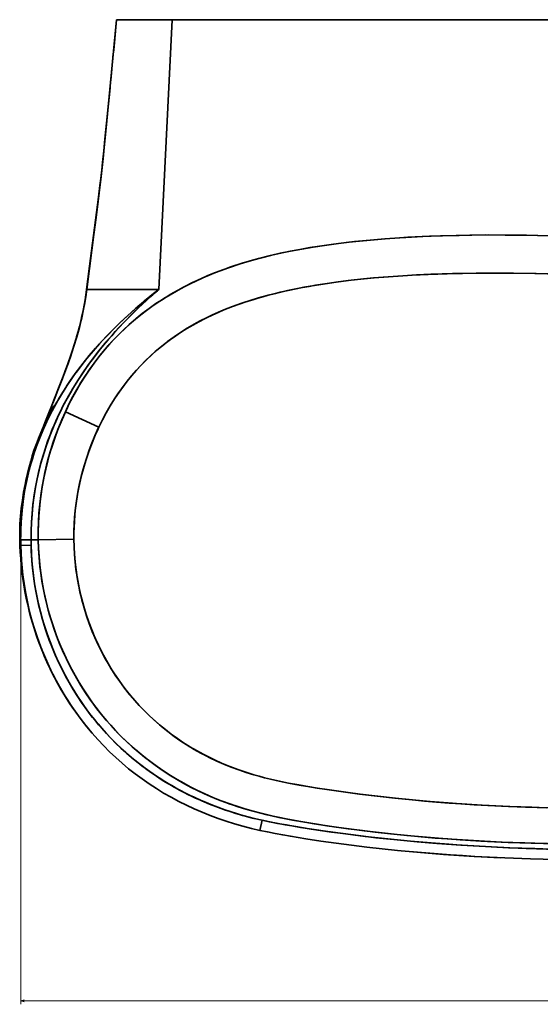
# Model space of a CAD drawing. Extents: x 193 to 1943, y -4 to 1607.
# Tile 1 of 6: x 193 to 493, y 89 to 657. Entities that reach past the tile are written whole.
import ezdxf

# ---------------------------------------------------------------- set-up
doc = ezdxf.new("R2010")
doc.units = 0

msp = doc.modelspace()

# ---------------------------------------------------------------- linework, layer by layer
at = {"color": 7, "lineweight": 35}
for p, q in [((280.85, 657.4), (248.85, 657.4)), ((248.85, 657.4), (280.85, 657.4)), ((280.85, 657.4), (273.24, 501.82)), ((280.85, 657.4), (273.24, 501.82)), ((543.91, 657.4), (280.85, 657.4)), ((280.85, 657.4), (543.91, 657.4)), ((263.13, 501.82), (231.61, 501.82)), ((231.61, 501.82), (263.13, 501.82)), ((238.56, 422.37), (219.28, 431.26)), ((238.56, 422.37), (219.28, 431.26)), ((224.18, 357.77), (203.6, 357.4)), ((224.18, 357.77), (203.6, 357.4))]:
    msp.add_line(p, q, dxfattribs=at)
at = {"color": 7, "lineweight": 35, "ltscale": 0.002477}
for p, q in [((231.51, 501.82), (231.61, 501.82)), ((231.61, 501.82), (231.51, 501.82))]:
    msp.add_line(p, q, dxfattribs=at)
at = {"color": 7, "lineweight": 35, "ltscale": 0.25289}
for p, q in [((273.24, 501.82), (263.13, 501.82)), ((263.13, 501.82), (273.24, 501.82))]:
    msp.add_line(p, q, dxfattribs=at)
at = {"color": 7, "lineweight": 35, "ltscale": 0.013311}
for p, q in [((192.93, 357.4), (193.46, 357.4)), ((193.46, 357.4), (192.93, 357.4))]:
    msp.add_line(p, q, dxfattribs=at)
at = {"color": 7, "lineweight": 35, "ltscale": 0.149647}
for p, q in [((199.44, 357.4), (193.46, 357.4)), ((193.46, 357.4), (199.44, 357.4))]:
    msp.add_line(p, q, dxfattribs=at)
at = {"color": 7, "lineweight": 35, "ltscale": 0.14967}
msp.add_line((199.49, 354.24), (193.5, 354.1), dxfattribs=at)
at = {"color": 7, "lineweight": 35, "ltscale": 0.149669}
msp.add_line((199.49, 354.24), (193.5, 354.1), dxfattribs=at)
at = {"color": 7, "lineweight": 35, "ltscale": 0.103814}
for p, q in [((203.6, 357.4), (199.44, 357.4)), ((199.44, 357.4), (203.6, 357.4))]:
    msp.add_line(p, q, dxfattribs=at)
at = {"color": 7, "lineweight": 13}
for p, q in [((193.5, 352.1), (193.5, 89.46)), ((193.5, 91.46), (894.32, 91.46))]:
    msp.add_line(p, q, dxfattribs=at)
at = {"color": 7, "lineweight": 35, "ltscale": 0.149613}
msp.add_line((332.73, 195.65), (331.44, 189.8), dxfattribs=at)
at = {"color": 7, "lineweight": 35, "ltscale": 0.150269}
msp.add_line((331.44, 189.78), (332.73, 195.65), dxfattribs=at)
at = {"color": 7, "lineweight": 35, "ltscale": 0.000148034}
msp.add_line((331.44, 189.81), (331.44, 189.81), dxfattribs=at)
at = {"color": 7, "lineweight": 35, "ltscale": 0.000664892}
msp.add_line((331.44, 189.81), (331.44, 189.78), dxfattribs=at)
at = {"color": 7, "lineweight": 35}
for points in [[(248.85, 657.4), (242.76, 595.09), (241.99, 587.3), (240.9, 576.3), (240.32, 570.81), (239.39, 562.59), (238.64, 556.42), (237.86, 550.26), (236.05, 536.48), (231.61, 501.82)], [(248.85, 657.4), (244.72, 614.96), (241.85, 585.79), (241.01, 577.39), (239.88, 566.9), (238.77, 557.48), (238.18, 552.77), (236.96, 543.36), (234.19, 522.16), (231.91, 504.19), (231.61, 501.82)], [(245.02, 618.02), (242.08, 588.45), (241.42, 581.78), (240.74, 575.11), (240.01, 568.44), (239.23, 561.77), (238.41, 555.09), (236.68, 541.8), (233.21, 515.16), (231.51, 501.82)], [(219.28, 431.26), (221.33, 435.56), (223.52, 439.79), (225.82, 443.96), (228.25, 448.06), (230.8, 452.08), (233.48, 456.02), (236.27, 459.87), (239.17, 463.62), (242.2, 467.29), (244.94, 470.42), (247.78, 473.47), (250.69, 476.44), (253.7, 479.33), (256.78, 482.14), (260.17, 485.04), (263.65, 487.85), (267.54, 490.79), (271.52, 493.6), (275.59, 496.28), (279.73, 498.83), (283.94, 501.25), (288.25, 503.56), (292.61, 505.75), (297.04, 507.82), (301.52, 509.77), (305.8, 511.51), (310.12, 513.15), (314.48, 514.7), (318.86, 516.15), (321.8, 517.07), (324.75, 517.95), (330.66, 519.61), (336.6, 521.12), (342.68, 522.52), (349, 523.85), (354.6, 524.92), (360.21, 525.9), (365.84, 526.79), (369.86, 527.38), (373.9, 527.93), (378.36, 528.51), (382.83, 529.03), (391.09, 529.9), (395.34, 530.3), (403.72, 531), (412.13, 531.59), (416.92, 531.88), (425.18, 532.3), (435.66, 532.72), (446.51, 533.01), (453.82, 533.14), (463.43, 533.21), (473.06, 533.2), (485.24, 533.06), (498.36, 532.77)], [(504.18, 532.61), (491.73, 532.93), (484.54, 533.07), (473.44, 533.2), (461.81, 533.21), (452.62, 533.12), (444.77, 532.97), (436.9, 532.76), (429.43, 532.49), (425.47, 532.32), (415.6, 531.8), (412.24, 531.6), (403.65, 531), (395.08, 530.28), (386.04, 529.39), (381.48, 528.88), (376.92, 528.33), (372.8, 527.79), (368.69, 527.21), (362.16, 526.22), (355.66, 525.11), (349.18, 523.89), (343.22, 522.64), (337.52, 521.34), (332.35, 520.05), (327.2, 518.66), (322.08, 517.16), (316.98, 515.54), (314.12, 514.57), (311.28, 513.57), (308.53, 512.56), (305.8, 511.51), (302.13, 510.02), (298.49, 508.46), (294.88, 506.82), (290.9, 504.91), (286.97, 502.89), (283.28, 500.89), (279.64, 498.78), (276.06, 496.58), (272.53, 494.28), (269.22, 492), (265.97, 489.62), (262.77, 487.16), (259.65, 484.61), (256.15, 481.58), (252.75, 478.44), (249.45, 475.2), (246.7, 472.34), (244.03, 469.4), (241.44, 466.39), (238.57, 462.87), (235.81, 459.25), (233.15, 455.55), (230.61, 451.78), (228.17, 447.92), (225.84, 444), (223.63, 440.01), (221.53, 435.96), (220.39, 433.62), (219.28, 431.26)], [(503.72, 510.7), (490.81, 511.01), (477.85, 511.2), (467.55, 511.25), (456.3, 511.19), (445.13, 511), (434.16, 510.68), (428.49, 510.45), (419.25, 510), (413.9, 509.69), (405.49, 509.1), (397.12, 508.41), (391.29, 507.86), (384.1, 507.08), (376.92, 506.2), (370.25, 505.27), (363.63, 504.23), (359.87, 503.59), (356.13, 502.9), (352.46, 502.19), (348.8, 501.43), (343.25, 500.19), (340.54, 499.54), (335.62, 498.27), (330.73, 496.91), (325.88, 495.43), (321.07, 493.85), (318.41, 492.92), (315.77, 491.94), (313.25, 490.97), (310.74, 489.96), (307.37, 488.53), (304.03, 487.03), (300.74, 485.46), (297.12, 483.62), (293.56, 481.69), (289.6, 479.39), (285.72, 476.96), (281.94, 474.4), (280.07, 473.07), (278.23, 471.71), (276.42, 470.32), (274.64, 468.89), (271.81, 466.53), (269.06, 464.08), (266.03, 461.22), (263.1, 458.27), (260.27, 455.22), (257.54, 452.08), (254.9, 448.85), (252.36, 445.52), (249.93, 442.12), (247.6, 438.63), (245.14, 434.69), (242.81, 430.66), (240.62, 426.55), (238.56, 422.37)], [(497.71, 510.85), (490.05, 511.02), (477.04, 511.21), (472.1, 511.24), (459.61, 511.22), (448.42, 511.07), (442.53, 510.94), (436.62, 510.76), (430.04, 510.52), (421.83, 510.14), (414.03, 509.69), (405.74, 509.12), (397.48, 508.44), (389.64, 507.69), (382.5, 506.89), (375.38, 505.99), (367.95, 504.92), (360.57, 503.71), (356.9, 503.05), (353.24, 502.34), (347.5, 501.15), (341.99, 499.89), (336.22, 498.43), (333.13, 497.59), (330.24, 496.77), (327.37, 495.9), (323.44, 494.65), (319.54, 493.32), (315.68, 491.91), (311.65, 490.33), (307.66, 488.66), (303.72, 486.89), (299.84, 485.02), (296.25, 483.16), (292.72, 481.22), (289.42, 479.28), (286.18, 477.26), (283, 475.14), (279.88, 472.93), (276.83, 470.64), (273.94, 468.32), (271.13, 465.93), (268.39, 463.47), (265.53, 460.74), (262.76, 457.91), (260.08, 455.01), (257.48, 452.01), (254.97, 448.94), (252.56, 445.79), (250.23, 442.56), (248.92, 440.63), (247.64, 438.69), (245.17, 434.73), (242.83, 430.69), (240.63, 426.56), (238.56, 422.37)], [(231.61, 501.82), (230.99, 497.46), (230.26, 493.11), (229.41, 488.77), (228.45, 484.44), (227.75, 481.58), (227.01, 478.72), (226.22, 475.85), (225.38, 472.98), (223.61, 467.3), (222.25, 463.23), (220.82, 459.17), (219.22, 454.79), (217.57, 450.42), (215.33, 444.68), (213.06, 438.96), (210.78, 433.24), (207.4, 424.66), (205.61, 419.96), (203.88, 415.25)], [(203.88, 415.25), (205.95, 420.86), (207.37, 424.6), (210.3, 432.05), (213.18, 439.27), (216.04, 446.5), (218.01, 451.58), (219.92, 456.68), (222.13, 462.89), (223.18, 466), (224.2, 469.13), (225.83, 474.52), (226.6, 477.22), (227.33, 479.93), (228.02, 482.65), (228.66, 485.37), (229.55, 489.47), (230.34, 493.58), (231.03, 497.7), (231.61, 501.82)], [(203.91, 415.35), (205.66, 420.11), (207.47, 424.86), (209.33, 429.62), (213.11, 439.15), (215, 443.92), (216.86, 448.7), (218.68, 453.48), (220.86, 459.45), (222.92, 465.44), (223.9, 468.44), (224.84, 471.45), (225.73, 474.46), (226.58, 477.48), (227.38, 480.51), (228.13, 483.54), (228.83, 486.58), (229.48, 489.63), (230.07, 492.67), (230.61, 495.72), (231.09, 498.77), (231.51, 501.82)], [(270.17, 499.42), (267.62, 497.37), (264.29, 494.64), (261.04, 491.88), (257.16, 488.48), (253.38, 485.03), (249.7, 481.54), (246.2, 478.07), (242.79, 474.57), (238.95, 470.42), (235.24, 466.21), (231.67, 461.95), (228.26, 457.62), (224.99, 453.25), (221.87, 448.81), (220.37, 446.57), (218.91, 444.32), (217.02, 441.3), (215.2, 438.26), (213.45, 435.19), (211.45, 431.47), (209.55, 427.73), (207.75, 423.95), (206.06, 420.14), (204.47, 416.3), (202.94, 412.29), (201.52, 408.24), (200.21, 404.17), (199.02, 400.07), (197.95, 395.93), (196.99, 391.77), (196.15, 387.59), (195.71, 385.14), (195.31, 382.68), (194.63, 377.73), (194.1, 372.75), (193.73, 367.75), (193.52, 362.71), (193.47, 360.06), (193.46, 357.4)], [(270.17, 499.42), (264.95, 495.19), (262.36, 493.01), (259.79, 490.8), (257.35, 488.64), (254.94, 486.46), (251.09, 482.87), (247.34, 479.21), (243.69, 475.5), (240.14, 471.73), (236.7, 467.89), (233.06, 463.63), (229.56, 459.3), (226.2, 454.9), (224.57, 452.67), (222.98, 450.42), (220.52, 446.8), (218.15, 443.13), (215.88, 439.41), (213.71, 435.66), (211.65, 431.86), (210.47, 429.57), (209.32, 427.26), (207.85, 424.17), (206.45, 421.05), (205.12, 417.9), (203.61, 414.1), (202.21, 410.26), (200.91, 406.4), (199.71, 402.5), (198.62, 398.58), (197.55, 394.25), (196.6, 389.9), (195.77, 385.51), (195.08, 381.1), (194.5, 376.67), (194.06, 372.21), (193.73, 367.73), (193.53, 363.23), (193.47, 360.32), (193.46, 357.4)], [(266.08, 495.51), (261.37, 491.12), (256.79, 486.65), (252.36, 482.1), (250.19, 479.8), (248.06, 477.47), (245.98, 475.13), (243.92, 472.77), (241.25, 469.59), (238.65, 466.37), (236.12, 463.12), (232.86, 458.73), (229.73, 454.28), (226.75, 449.77), (223.9, 445.2), (221.2, 440.58), (218.65, 435.89), (217.43, 433.53), (216.25, 431.15), (214.73, 427.96), (213.29, 424.75), (211.91, 421.52), (210.04, 416.81), (208.33, 412.05), (206.76, 407.25), (205.34, 402.42), (204.08, 397.54), (202.97, 392.63), (202.01, 387.68), (201.2, 382.7), (200.54, 377.69), (200.04, 372.65), (199.69, 367.59), (199.49, 362.5), (199.44, 357.4)], [(199.44, 357.4), (199.49, 362.37), (199.68, 367.31), (200.01, 372.22), (200.48, 377.09), (201.09, 381.93), (201.84, 386.74), (202.74, 391.51), (203.77, 396.25), (204.95, 400.95), (206.18, 405.33), (207.53, 409.69), (209.01, 414.01), (210.62, 418.3), (212.34, 422.56), (214.2, 426.79), (216.17, 431), (218.27, 435.17), (219.53, 437.53), (220.82, 439.89), (222.16, 442.25), (223.54, 444.6), (226.42, 449.25), (229.46, 453.87), (232.66, 458.45), (236.02, 462.99), (239.54, 467.49), (242.86, 471.51), (246.3, 475.5), (249.87, 479.45), (253.58, 483.38), (257.85, 487.7), (262.28, 491.99), (266.08, 495.51)], [(192.93, 357.4), (192.9, 359.65), (192.91, 361.91), (192.97, 364.22), (193.06, 366.53), (193.37, 371.1), (193.82, 375.66), (194.43, 380.23), (195.18, 384.79), (196.07, 389.36), (196.53, 391.51), (197.5, 395.69), (198.39, 399.32), (199.29, 402.75), (200.18, 405.82), (201.15, 408.88), (202.54, 412.77), (204.17, 416.88), (206.12, 421.36), (208.46, 426.36), (211.25, 432.02), (212.53, 434.55), (212.56, 434.6), (212.54, 434.56), (211.14, 431.75), (209.54, 428.39), (208.23, 425.46), (207.14, 422.89), (205.78, 419.52), (204.54, 416.48)], [(203.6, 357.4), (203.58, 362.53), (203.73, 367.67), (204.04, 372.8), (204.5, 377.92), (205.12, 383.03), (205.9, 388.11), (206.84, 393.17), (207.93, 398.2), (209.08, 402.85), (210.36, 407.47), (211.77, 412.05), (213.3, 416.58), (214.97, 421.08), (216.75, 425.52), (218.66, 429.92), (219.28, 431.26)], [(219.28, 431.26), (217.21, 426.59), (215.45, 422.33), (213.82, 418.01), (212.3, 413.66), (210.9, 409.27), (209.61, 404.84), (208.45, 400.38), (207.48, 396.23), (206.62, 392.07), (205.86, 387.88), (205.22, 383.7), (204.68, 379.51), (204.24, 375.31), (203.92, 371.1), (203.68, 366.53), (203.58, 361.96), (203.6, 357.4)], [(238.56, 422.37), (238.06, 421.32), (236.08, 416.87), (234.25, 412.36), (232.56, 407.8), (231.02, 403.18), (229.64, 398.52), (228.4, 393.82), (227.5, 389.96), (226.71, 386.07), (226.03, 382.16), (225.45, 378.24), (224.98, 374.31), (224.62, 370.39), (224.36, 366.46), (224.21, 362.53), (224.18, 357.77)], [(238.56, 422.37), (238.1, 421.39), (236.28, 417.32), (234.58, 413.19), (233, 409.03), (231.55, 404.81), (230.22, 400.56), (229.02, 396.27), (227.95, 391.95), (227.01, 387.59), (226.29, 383.7), (225.67, 379.79), (225.15, 375.86), (224.75, 371.94), (224.45, 368.01), (224.28, 364.6), (224.19, 361.18), (224.18, 357.77)], [(203.9, 415.17), (203.88, 415.18), (203.87, 415.21), (203.88, 415.25)], [(193.24, 366.23), (193.4, 369.4), (193.64, 372.56), (193.96, 375.71), (194.25, 378.08), (194.58, 380.43), (194.96, 382.79), (195.37, 385.14), (196.33, 389.82), (197.43, 394.48), (198.66, 399.12)], [(198.66, 399.1), (197.42, 394.47), (196.32, 389.81), (195.37, 385.13), (194.96, 382.78), (194.58, 380.43), (194.25, 378.07), (193.95, 375.71), (193.64, 372.56), (193.4, 369.4), (193.24, 366.23)], [(193.03, 353.97), (193.03, 353.97), (193.03, 353.98), (193.04, 353.99), (193.08, 354.01), (193.5, 354.1)], [(193.03, 353.97), (193.03, 353.97), (193.03, 353.98), (193.04, 353.99), (193.08, 354.01), (193.5, 354.1)], [(223.96, 259.82), (221.91, 262.84), (219.94, 265.9), (217.82, 269.35), (215.79, 272.83), (213.86, 276.33), (212.02, 279.86), (210.28, 283.4), (208.63, 286.96), (207.07, 290.54), (205.59, 294.12), (204.19, 297.77), (202.87, 301.43), (201.64, 305.12), (200.49, 308.83), (199.42, 312.55), (198.43, 316.29), (197.53, 320.02), (196.71, 323.76), (195.96, 327.55), (195.3, 331.34), (194.72, 335.11), (194.22, 338.89), (193.81, 342.66), (193.47, 346.43), (193.21, 350.2), (193.03, 353.97)], [(232.98, 247.93), (230.32, 251.22), (227.74, 254.57), (225.24, 257.98), (223.22, 260.89), (221.26, 263.83), (219.36, 266.82), (217.16, 270.46), (215.06, 274.15), (213.04, 277.89), (211.13, 281.68), (209.08, 286.02), (207.16, 290.4), (205.36, 294.83), (203.68, 299.31), (202.63, 302.35), (201.63, 305.4), (200.38, 309.52), (199.23, 313.68), (198.19, 317.85), (197.13, 322.6), (196.2, 327.37), (195.41, 332.15), (194.76, 336.95), (194.28, 341.23), (193.92, 345.51), (193.66, 349.8), (193.5, 354.1)], [(193.5, 354.1), (193.59, 351.27), (193.73, 348.45), (193.94, 345.24), (194.21, 342.04), (194.54, 338.83), (194.93, 335.61), (195.54, 331.35), (196.25, 327.09), (197.08, 322.84), (198.01, 318.61), (199.04, 314.4), (200.17, 310.24), (201.41, 306.1), (202.75, 301.99), (204.18, 297.94), (205.71, 293.94), (207.34, 289.97), (209.07, 286.03), (210.88, 282.19), (212.79, 278.38), (214.8, 274.62), (216.9, 270.9), (218.72, 267.86), (220.6, 264.85), (222.55, 261.89), (223.97, 259.8)], [(332.73, 195.65), (328.27, 196.68), (324.47, 197.64), (321.52, 198.44), (318.58, 199.29), (314.31, 200.62), (311.7, 201.49), (309.11, 202.4), (306, 203.55), (302.39, 204.96), (298.02, 206.8), (293.49, 208.85), (290.37, 210.36), (285.73, 212.74), (282, 214.78), (279.6, 216.16), (276.72, 217.89), (273.28, 220.07), (269.89, 222.33), (266.56, 224.67), (263.3, 227.09), (260.05, 229.64), (257.83, 231.46), (254.16, 234.63), (251.27, 237.26), (248.44, 239.97), (245.69, 242.75), (243, 245.59), (241.61, 247.12), (238.45, 250.75), (236.2, 253.47), (234.01, 256.24), (231.09, 260.13), (228.31, 264.08), (226.29, 267.11), (224.1, 270.57), (222.72, 272.85), (221.38, 275.16), (219.35, 278.81), (217.42, 282.51), (215.59, 286.24), (213.85, 290.04), (212.21, 293.87), (211.06, 296.73), (209.99, 299.53), (208.44, 303.88), (207.63, 306.32), (206.67, 309.41), (206.07, 311.44), (204.88, 315.79), (203.81, 320.13), (203.19, 322.92), (202.39, 326.87), (201.69, 330.82), (201.08, 334.79), (200.67, 337.94), (200.32, 341.1), (199.94, 345.33), (199.67, 349.43), (199.49, 354.24)], [(199.49, 354.24), (199.59, 351.11), (199.75, 348), (200.11, 343.26), (200.26, 341.68), (200.82, 336.78), (201.52, 331.9), (202.36, 327.03), (203.35, 322.19), (204.47, 317.37), (205.74, 312.59), (207.15, 307.84), (208.7, 303.12), (210.39, 298.46), (211.93, 294.56), (213.56, 290.7), (215.29, 286.89), (217.24, 282.87), (219.3, 278.9), (221.47, 274.99), (223.75, 271.14), (226.14, 267.34), (228.63, 263.62), (231.22, 259.96), (233.08, 257.45), (234.99, 254.98), (238.12, 251.15), (241.36, 247.41), (244.71, 243.77), (248.18, 240.23), (251.76, 236.8), (254.6, 234.23), (257.5, 231.74), (260.46, 229.31), (263.48, 226.95), (266.23, 224.91), (269.02, 222.92), (271.86, 221), (274, 219.6), (276.16, 218.24), (278.38, 216.89), (280.62, 215.58), (285.12, 213.07), (289.7, 210.69), (294.34, 208.46), (299.06, 206.35), (303.1, 204.68), (307.18, 203.1), (311.3, 201.63), (314.43, 200.58), (317.57, 199.59), (322.37, 198.2), (327.28, 196.92), (332.73, 195.65)], [(501.95, 182.03), (488, 182.4), (474.7, 182.88), (461.01, 183.51), (451.56, 184.05), (442.13, 184.66), (434.54, 185.22), (425.39, 185.97), (416.23, 186.81), (409.01, 187.55), (400.3, 188.51), (391.61, 189.55), (382.95, 190.67), (375.56, 191.69), (369.2, 192.61), (362.84, 193.58), (357.4, 194.47), (350.26, 195.72), (346.36, 196.46), (342.46, 197.25), (339.23, 197.94), (336.01, 198.68), (331.37, 199.81), (326.75, 201.04), (322.15, 202.38), (316.96, 204.04), (314.35, 204.93), (311.76, 205.86), (309.24, 206.81), (306.73, 207.8), (302.96, 209.37), (299.23, 211.02), (295.54, 212.76), (291.9, 214.59), (287.59, 216.9), (283.35, 219.33), (279.19, 221.88), (275.11, 224.55), (271.11, 227.34), (267.19, 230.25), (263.37, 233.27), (259.64, 236.41), (256.01, 239.65), (252.64, 242.85), (249.37, 246.14), (246.19, 249.53), (243.12, 253), (239.89, 256.89), (236.77, 260.88), (233.79, 264.96), (230.94, 269.13), (228.21, 273.39), (225.62, 277.73), (223.17, 282.15), (220.85, 286.65), (218.67, 291.21), (216.63, 295.84), (214.73, 300.53), (212.98, 305.28), (211.37, 310.08), (209.98, 314.69), (208.72, 319.33), (207.6, 324.01), (206.62, 328.72), (205.77, 333.45), (205.06, 338.21), (204.48, 342.99), (204.05, 347.78), (203.75, 352.59), (203.6, 357.4)], [(203.6, 357.4), (203.77, 352.25), (204.1, 347.12), (204.59, 342), (205.24, 336.9), (206.05, 331.82), (207.01, 326.77), (208.13, 321.75), (209.4, 316.76), (210.83, 311.83), (212.33, 307.17), (213.96, 302.56), (215.73, 298.01), (217.63, 293.51), (219.67, 289.07), (221.83, 284.69), (224.13, 280.38), (226.55, 276.14), (229.1, 271.97), (231.77, 267.89), (234.56, 263.88), (237.47, 259.96), (240.03, 256.71), (242.67, 253.52), (245.4, 250.41), (248.21, 247.36), (251.09, 244.39), (254.39, 241.17), (257.78, 238.05), (261.26, 235.02), (264.83, 232.1), (268.48, 229.28), (272.21, 226.56), (276.01, 223.95), (279.89, 221.44), (283.84, 219.04), (287.51, 216.94), (291.23, 214.94), (295.01, 213.03), (299.68, 210.82), (304.42, 208.75), (309.22, 206.82), (314.07, 205.03), (318.98, 203.37), (323.33, 202.03), (327.7, 200.78), (332.1, 199.62), (335.61, 198.77), (339.14, 197.96), (342.9, 197.16), (346.68, 196.4), (350.85, 195.61), (355.02, 194.87), (359.82, 194.07), (364.61, 193.31), (370.11, 192.47), (375.6, 191.68), (382.33, 190.76), (389.08, 189.87), (397.92, 188.79), (406.78, 187.79), (416.62, 186.78), (424.6, 186.04), (432.56, 185.37), (439.83, 184.82), (447.12, 184.33), (458.9, 183.63), (470.69, 183.05), (484.44, 182.52), (490.06, 182.34), (504.71, 181.97)], [(224.18, 357.77), (224.28, 353.4), (224.52, 349.03), (224.89, 344.68), (225.38, 340.34), (226.01, 336.01), (226.77, 331.71), (227.66, 327.43), (228.68, 323.18), (229.82, 318.96), (231.22, 314.39), (232.77, 309.86), (234.46, 305.39), (236.31, 300.98), (238.3, 296.64), (239.34, 294.5), (240.43, 292.37), (242.12, 289.21), (243.89, 286.1), (245.74, 283.04), (247.67, 280.02), (249.83, 276.83), (252.07, 273.7), (254.41, 270.63), (256.83, 267.62), (259.31, 264.72), (261.87, 261.88), (264.51, 259.11), (267.82, 255.86), (271.24, 252.71), (274.76, 249.69), (278.39, 246.78), (282.12, 243.99), (285.95, 241.33), (289.86, 238.79), (293.62, 236.52), (297.46, 234.36), (301.36, 232.32), (305.32, 230.39), (309.73, 228.41), (314.21, 226.58), (318.75, 224.88), (323.36, 223.31), (328.02, 221.88), (331.12, 221), (334.24, 220.17), (337.53, 219.35), (340.83, 218.59), (344.37, 217.82), (347.93, 217.1), (354.01, 215.96), (360.13, 214.91), (364.58, 214.19), (370.06, 213.36), (375.56, 212.56), (382.3, 211.62), (389.05, 210.73), (399.21, 209.48), (409.4, 208.34), (419.25, 207.34), (429.73, 206.4), (440.21, 205.58), (447.5, 205.07), (455.21, 204.59), (462.94, 204.17), (475.02, 203.6), (484.77, 203.22), (498.11, 202.81)], [(224.18, 357.77), (224.28, 353.34), (224.53, 348.93), (224.9, 344.52), (225.41, 340.12), (226.06, 335.74), (226.84, 331.39), (227.75, 327.05), (228.79, 322.75), (230.06, 318.14), (231.49, 313.57), (233.06, 309.05), (234.79, 304.59), (236.66, 300.18), (237.65, 298.01), (238.68, 295.85), (240.29, 292.64), (241.97, 289.48), (243.74, 286.36), (245.58, 283.29), (248.08, 279.39), (250.7, 275.58), (253.45, 271.86), (256.33, 268.23), (259.32, 264.7), (261.87, 261.87), (264.51, 259.11), (267.22, 256.43), (270.38, 253.48), (273.62, 250.64), (276.96, 247.9), (280.39, 245.27), (283.89, 242.74), (287.48, 240.32), (291.14, 238), (294.87, 235.8), (298.74, 233.67), (302.69, 231.65), (306.69, 229.76), (310.76, 227.98), (314.99, 226.27), (319.28, 224.69), (323.63, 223.23), (328.02, 221.88), (331.12, 221), (334.24, 220.17), (337.63, 219.33), (341.04, 218.54), (344.48, 217.79), (347.93, 217.09), (354.06, 215.95), (360.22, 214.89), (364.71, 214.17), (370.23, 213.33), (375.75, 212.53), (382.51, 211.59), (389.28, 210.7), (399.46, 209.45), (409.65, 208.31), (419.49, 207.32), (426.42, 206.68), (433.34, 206.11), (440.67, 205.55), (448, 205.04), (459.79, 204.33), (471.59, 203.75), (475.64, 203.57), (488.32, 203.1), (496.93, 202.84)], [(331.43, 189.78), (326.56, 190.91), (321.7, 192.15), (316.88, 193.52), (312.11, 195.02), (307.39, 196.63), (302.72, 198.37), (298.1, 200.23), (293.55, 202.21), (289.06, 204.31), (284.63, 206.53), (280.26, 208.87), (275.96, 211.34), (271.74, 213.92), (267.61, 216.62), (263.56, 219.43), (259.61, 222.35), (255.76, 225.38), (252, 228.53), (248.35, 231.78), (244.8, 235.13), (241.36, 238.59), (238.02, 242.14), (234.79, 245.79), (231.68, 249.51), (229.68, 252.03), (227.72, 254.59), (225.82, 257.18), (223.97, 259.8)], [(543.91, 178.4), (542.66, 178.4), (527.04, 178.48), (511.84, 178.69), (496.87, 179.04), (485.06, 179.41), (475.72, 179.77), (465.12, 180.26), (454.51, 180.83), (447.41, 181.27), (440.53, 181.74), (430.29, 182.51), (418.43, 183.52), (408.72, 184.46), (398.39, 185.57), (388.41, 186.75), (379.46, 187.9), (372.74, 188.83), (361.12, 190.55), (351.15, 192.16), (346.01, 193.05), (340.11, 194.14), (336.8, 194.79), (332.73, 195.65)], [(332.73, 195.65), (337.21, 194.71), (341.73, 193.83), (346.84, 192.9), (354.98, 191.53), (362.8, 190.3), (370.62, 189.13), (377.93, 188.11), (385.12, 187.16), (392.32, 186.27), (399.65, 185.43), (410.92, 184.24), (422.2, 183.19), (433.5, 182.26), (444.8, 181.44), (454.86, 180.81), (464.92, 180.27), (474.98, 179.8), (482.54, 179.5), (490.09, 179.24), (499.56, 178.96)], [(331.44, 189.8), (335.84, 188.88), (340.25, 188.02), (344.69, 187.2), (349.13, 186.43), (357.95, 184.99), (366.74, 183.65), (375.53, 182.39), (384.34, 181.22), (393.17, 180.14), (402, 179.14), (410.83, 178.23), (419.68, 177.39), (428.53, 176.64), (437.39, 175.95), (446.25, 175.34), (455.11, 174.8), (463.98, 174.31), (472.85, 173.89), (487.54, 173.32), (502.22, 172.9), (516.92, 172.61), (531.62, 172.45)], [(470.09, 174.02), (462.78, 174.38), (455.46, 174.78), (448.48, 175.2), (441.49, 175.66), (431.97, 176.36), (422.45, 177.15), (412.94, 178.02)]]:
    msp.add_lwpolyline(points, dxfattribs=at)
at = {"color": 7, "lineweight": 13}
msp.add_lwpolyline([(195.44, 91.98), (193.5, 91.46), (195.44, 90.94)], dxfattribs=at)
at = {"color": 7, "lineweight": 35}
for centre, radius, start, end in [((51176.97, -4317.64), 51170.55, 174.420628, 174.460025), ((466, 275.92), 296.97, 130.4736, 132.3153), ((466.05, 275.86), 297.04, 130.4739, 132.3151), ((462.37, 256.89), 309.46, 127.673, 128.3955), ((461.62, 257.84), 308.24, 127.6714, 128.3968), ((384.26, 361.31), 191.37, 181.1711, 182.1978), ((366.75, 358.15), 173.3, 180.2494, 181.3413), ((366.78, 358.15), 173.32, 180.2495, 181.3412), ((366.91, 358.21), 167.46, 180.2766, 181.3582), ((367.01, 358.21), 167.56, 180.2769, 181.3579)]:
    msp.add_arc(centre, radius, start, end, dxfattribs=at)

doc.saveas('drawing.dxf')
